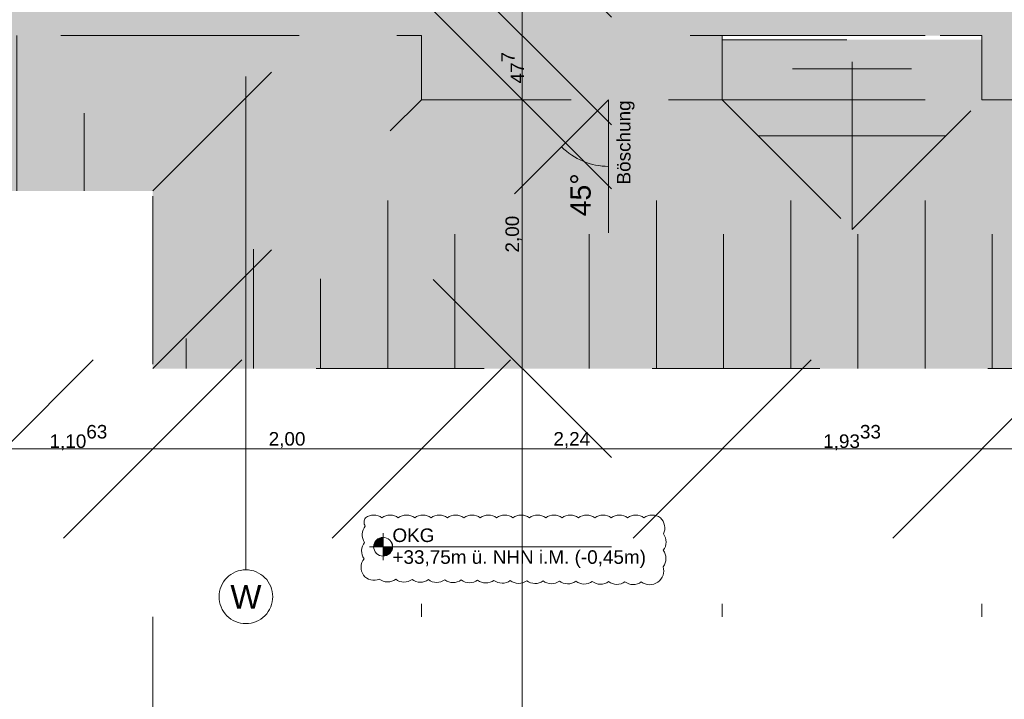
# Model space of a CAD drawing. Header units: metres. Extents: x -3716 to 31, y -1854 to 706.
# Tile 7 of 237: x -2521 to -2430, y -157 to -93. Entities that reach past the tile are written whole.
import ezdxf

# ---------------------------------------------------------------- set-up
doc = ezdxf.new("R2010")
doc.units = ezdxf.units.M
doc.header["$LTSCALE"] = 1.25
doc.header["$PDMODE"] = 1
doc.header["$PDSIZE"] = -2
doc.linetypes.add('Linienart-53', pattern=[5.291531, 3.175, -1.058062, 0.352704, -0.705764])
doc.linetypes.add('VW-01 Strichlinie kurz', pattern=[1.999894, 0.999947, -0.999947])
doc.layers.get('0').update_dxf_attribs({"lineweight": 25})
for name, color, linetype, lineweight in [('30 -32 Gründung-Baugrube', 7, 'VW-01 Strichlinie kurz', 9), ('70 -71 Achsen- 1 Gebäudeachsen', 7, 'Linienart-53', 18), ('70 -72 Beschriftung- 5 Höhenkoten', 7, 'Continuous', 15), ('Keine', 7, 'Continuous', 9)]:
    doc.layers.add(name, color=color, linetype=linetype, lineweight=lineweight)
for name, color, linetype, lineweight, true_color in [('70 -72 Beschriftung- 1 Beschriftung allgemein', 7, 'Continuous', 9, 0xff6633), ('70 -76 Bemaßung- 2 Allgemein', 7, 'Continuous', 5, 0x6666cc), ('70 -77 Revision- 2 Wolken', 7, 'Continuous', 18, 0x944cff)]:
    doc.layers.add(name, color=color, linetype=linetype, lineweight=lineweight, true_color=true_color)
doc.styles.add('Arial', font='arial.ttf')
doc.dimstyles.new('k+k_klein', dxfattribs={"dimtxt": 1.258608, "dimasz": 1.3255, "dimexe": 1.25, "dimexo": 3.75, "dimgap": 0.125, "dimtad": 1, "dimdec": 3, "dimtxsty": 'Arial', "dimblk": 'VW_SLASH', "dimblk1": 'VW_SLASH', "dimblk2": 'VW_SLASH', "dimcen": 0, "dimdle": 0.625, "dimadec": 3, "dimazin": 0, "dimtfac": 0.75, "dimtdec": 3, "dimtix": 1, "dimtmove": 0, "dimatfit": 0, "dimldrblk": 'VW_FILLEDARROW', "dimfxlon": 1, "dimfrac": 2, "dimtolj": 1, "dimarcsym": 0})

# ---------------------------------------------------------------- blocks, each defined once
blk = doc.blocks.new('Gruppe-30')
at = {"layer": '30 -32 Gründung-Baugrube', "color": 7, "transparency": 33554687}
for p, q in [((-177.126, -43.352), (-177.126, -42.197)), ((-178.126, -43.352), (-178.126, -42.53)), ((-177.626, -43.352), (-177.626, -42.7745)), ((-176.626, -43.352), (-176.626, -42.7745)), ((-178.626, -43.352), (-178.626, -43.1465))]:
    blk.add_line(p, q, dxfattribs=at)
blk = doc.blocks.new('Gruppe-96')
at = {"layer": '30 -32 Gründung-Baugrube', "color": 7, "transparency": 33554687}
for p, q in [((-173.3647, -44.674), (-173.3647, -42.674)), ((-172.3647, -44.674), (-172.3647, -42.674)), ((-174.3647, -44.674), (-174.3647, -42.8963)), ((-170.3647, -44.674), (-170.3647, -43.1037)), ((-171.3647, -44.674), (-171.3647, -43.2056)), ((-173.8647, -44.674), (-173.8647, -43.674)), ((-172.8647, -44.674), (-172.8647, -43.674)), ((-171.8647, -44.674), (-171.8647, -43.674)), ((-170.8647, -44.674), (-170.8647, -43.674)), ((-169.8647, -44.674), (-169.8647, -43.674)), ((-175.3647, -44.674), (-175.3647, -43.7852)), ((-174.8647, -44.674), (-174.8647, -44.0074)), ((-175.8647, -44.674), (-175.8647, -44.4518))]:
    blk.add_line(p, q, dxfattribs=at)
blk = doc.blocks.new('Gruppe-97')
at = {"layer": '30 -32 Gründung-Baugrube', "color": 7, "transparency": 33554687}
for p, q in [((-170.908, -42.4434), (-171.3517, -42.4434)), ((-170.908, -42.4434), (-170.4644, -42.4434)), ((-170.908, -42.9434), (-171.6025, -42.9434)), ((-170.908, -42.9434), (-170.2136, -42.9434))]:
    blk.add_line(p, q, dxfattribs=at)
blk = doc.blocks.new('Gruppe-153')
at = {"layer": '30 -32 Gründung-Baugrube', "color": 7, "transparency": 33554687}
for p, q in [((-176.1147, -43.352), (-174.9597, -42.197)), ((-170.908, -43.6407), (-170.908, -42.197)), ((-176.1147, -44.674), (-174.1147, -42.674)), ((-171.8747, -42.674), (-170.908, -43.6407)), ((-170.908, -43.6407), (-169.9414, -42.674))]:
    blk.add_line(p, q, dxfattribs=at)
for name in ['Gruppe-30', 'Gruppe-97', 'Gruppe-96']:
    blk.add_blockref(name, (0, 0), dxfattribs=at)
blk = doc.blocks.new('Gruppe-173')
at = {"layer": '70 -72 Beschriftung- 1 Beschriftung allgemein'}
for q in [(-173.4214, -43.3748), (-172.7207, -43.6651)]:
    blk.add_line((-172.7207, -42.674), q, dxfattribs=at)
blk.add_arc((-172.7207, -42.674), 0.4955, 225, 270, dxfattribs=at)
at = {"layer": '70 -72 Beschriftung- 1 Beschriftung allgemein', "attachment_point": 1, "rotation": 90, "line_spacing_factor": 0.970891, "style": 'Arial'}
for s, insert, char_height in [('Böschung', (-172.6584, -43.3045), 0.10069), ('45°', (-173.0051, -43.541), 0.15103)]:
    blk.add_mtext(s, dxfattribs=dict(at, insert=insert, char_height=char_height))
blk = doc.blocks.new('Änderungswolke-2')
at = {"layer": '70 -77 Revision- 2 Wolken', "transparency": 33554687, "flags": 128}
blk.add_lwpolyline([(-1.1075, 0.2275, -0.162278), (-1.0465, 0.2478, -0.162278), (-0.9856, 0.2275, -0.162278), (-0.9246, 0.2478, -0.162278), (-0.8637, 0.2275, -0.162278), (-0.8027, 0.2478, -0.162278), (-0.7417, 0.2275, -0.162278), (-0.6808, 0.2478, -0.162278), (-0.6198, 0.2275, -0.162278), (-0.5589, 0.2478, -0.162278), (-0.4979, 0.2275, -0.162278), (-0.4369, 0.2478, -0.162278), (-0.376, 0.2275, -0.162278), (-0.315, 0.2478, -0.162278), (-0.2541, 0.2275, -0.162278), (-0.1931, 0.2478, -0.162278), (-0.1321, 0.2275, -0.162278), (-0.0712, 0.2478, -0.162278), (-0.0102, 0.2275, -0.162278), (0.0507, 0.2478, -0.162278), (0.1117, 0.2275, -0.162278), (0.1727, 0.2478, -0.162278), (0.2336, 0.2275, -0.162278), (0.2946, 0.2478, -0.162278), (0.3555, 0.2275, -0.162278), (0.4165, 0.2478, -0.162278), (0.4775, 0.2275, -0.162278), (0.5384, 0.2478, -0.162278), (0.5994, 0.2275, -0.162278), (0.6603, 0.2478, -0.162278), (0.7213, 0.2275, -0.162278), (0.7823, 0.2478, -0.162278), (0.8432, 0.2275, -0.162278), (0.9042, 0.2478, -0.162278), (0.9651, 0.2275, -0.162278), (1.0261, 0.2478, -0.162278), (1.0871, 0.2275, -0.162278), (1.1185, 0.1715, -0.162278), (1.1101, 0.1078, -0.162278), (1.13, 0.0467, -0.162278), (1.1092, -0.0141, -0.162278), (1.129, -0.0753, -0.162278), (1.1082, -0.1361, -0.162278), (1.107, -0.2003, -0.162278), (1.0674, -0.251, -0.162278), (1.0063, -0.2706, -0.162278), (0.9455, -0.2496, -0.162278), (0.8843, -0.2693, -0.162278), (0.8236, -0.2483, -0.162278), (0.7624, -0.268, -0.162278), (0.7017, -0.247, -0.162278), (0.6405, -0.2667, -0.162278), (0.5798, -0.2457, -0.162278), (0.5186, -0.2654, -0.162278), (0.4579, -0.2444, -0.162278), (0.3967, -0.264, -0.162278), (0.336, -0.2431, -0.162278), (0.2748, -0.2627, -0.162278), (0.214, -0.2417, -0.162278), (0.1529, -0.2614, -0.162278), (0.0921, -0.2404, -0.162278), (0.031, -0.2601, -0.162278), (-0.0298, -0.2391, -0.162278), (-0.091, -0.2588, -0.162278), (-0.1517, -0.2378, -0.162278), (-0.2129, -0.2575, -0.162278), (-0.2736, -0.2365, -0.162278), (-0.3348, -0.2562, -0.162278), (-0.3955, -0.2352, -0.162278), (-0.4567, -0.2548, -0.162278), (-0.5174, -0.2339, -0.162278), (-0.5786, -0.2535, -0.162278), (-0.6393, -0.2325, -0.162278), (-0.7005, -0.2522, -0.162278), (-0.7613, -0.2312, -0.162278), (-0.8224, -0.2509, -0.162278), (-0.8832, -0.2299, -0.162278), (-0.9443, -0.2496, -0.162278), (-1.0051, -0.2286, -0.162278), (-1.0691, -0.2336, -0.162278), (-1.1234, -0.1992, -0.162278), (-1.1415, -0.1376, -0.162278), (-1.1189, -0.0774, -0.162278), (-1.1369, -0.0157, -0.162278), (-1.1143, 0.0444, -0.162278), (-1.1324, 0.1061, -0.162278), (-1.1098, 0.1663, -0.162278), (-1.1188, 0.1973, -0.162278), (-1.1075, 0.2275)], format="xyb", close=True, dxfattribs=at)
blk = doc.blocks.new('Gruppe-208')
at = {"layer": '70 -72 Beschriftung- 5 Höhenkoten', "linetype": 'Continuous', "lineweight": 0}
h = blk.add_hatch(color=7, dxfattribs=at)
edge = h.paths.add_edge_path()
edge.add_arc((-174.4, -46), 0.07, 90, 180)
edge.add_line((-174.47, -46), (-174.4, -46))
edge.add_line((-174.4, -46), (-174.4, -45.93))
at = {"layer": '70 -72 Beschriftung- 5 Höhenkoten'}
blk.add_line((-174.4, -46.1), (-174.4, -45.9), dxfattribs=at)
at = {"layer": '70 -72 Beschriftung- 5 Höhenkoten', "flags": 128}
for points in [[(-174.4, -45.93, 0.414214), (-174.47, -46), (-174.4, -46)], [(-174.47, -46, 0.414214), (-174.4, -46.07), (-174.4, -46)]]:
    blk.add_lwpolyline(points, format="xyb", close=True, dxfattribs=at)
at = {"color": 255, "linetype": 'Continuous'}
blk.add_wipeout([(-174.33, -46), (-174.0135, -46), (-174.0135, -45.8377), (-174.33, -45.8377)], dxfattribs=at).dxf.layer = '70 -72 Beschriftung- 5 Höhenkoten'
at = {"layer": '70 -72 Beschriftung- 5 Höhenkoten', "insert": (-174.33, -45.8644), "char_height": 0.10069, "attachment_point": 1, "line_spacing_factor": 0.96878, "style": 'Arial'}
blk.add_mtext('OKG', dxfattribs=at)
at = {"color": 255, "linetype": 'Continuous'}
blk.add_wipeout([(-174.33, -46.1623), (-172.4334, -46.1623), (-172.4334, -46), (-174.33, -46)], dxfattribs=at).dxf.layer = '70 -72 Beschriftung- 5 Höhenkoten'
at = {"layer": '70 -72 Beschriftung- 5 Höhenkoten', "linetype": 'Continuous', "lineweight": 0}
h = blk.add_hatch(color=7, dxfattribs=at)
edge = h.paths.add_edge_path()
edge.add_arc((-174.4, -46), 0.07, 270, 360)
edge.add_line((-174.33, -46), (-174.4, -46))
edge.add_line((-174.4, -46), (-174.4, -46.07))
at = {"layer": '70 -72 Beschriftung- 5 Höhenkoten'}
blk.add_line((-174.5, -46), (-172.6999, -46), dxfattribs=at)
at = {"layer": '70 -72 Beschriftung- 5 Höhenkoten', "flags": 128}
for points in [[(-174.33, -46, 0.414214), (-174.4, -45.93), (-174.4, -46)], [(-174.4, -46.07, 0.414214), (-174.33, -46), (-174.4, -46)]]:
    blk.add_lwpolyline(points, format="xyb", close=True, dxfattribs=at)
at = {"layer": '70 -77 Revision- 2 Wolken'}
blk.add_blockref('Änderungswolke-2', (-173.4225, -46.0125), dxfattribs=at)
at = {"layer": '70 -72 Beschriftung- 5 Höhenkoten', "insert": (-174.33, -46.0267), "char_height": 0.100689, "attachment_point": 1, "line_spacing_factor": 0.96878, "style": 'Arial'}
blk.add_mtext('+33,75m ü. NHN i.M. (-0,45m)', dxfattribs=at)
blk = doc.blocks.new('VW_SLASH')
at = {"color": 0, "linetype": 'ByBlock', "lineweight": -2, "transparency": 16777216}
blk.add_line((0.4715, 0), (-1, 0), dxfattribs=at)
at = {"color": 0, "lineweight": 5, "transparency": 16777216, "flags": 128}
blk.add_lwpolyline([(0.5004, 0.5004), (-0.5004, -0.5004)], dxfattribs=at)
blk = doc.blocks.new('*D530')
at = {"layer": '70 -76 Bemaßung- 2 Allgemein', "color": 0, "lineweight": -2}
for p, q in [((-180.5015, -45.272), (-181.827, -45.272)), ((-178.021, -45.272), (-179.176, -45.272)), ((-176.6955, -45.272), (-175.37, -45.272)), ((-178.021, -45.947), (-178.021, -46.522)), ((-179.176, -47.102), (-179.176, -46.522))]:
    blk.add_line(p, q, dxfattribs=at)
at = {"layer": 'Defpoints', "color": 0}
for p in [(-178.021, -42.197), (-179.176, -43.352), (-179.176, -45.272)]:
    blk.add_point(p, dxfattribs=at)
at = {"layer": '70 -76 Bemaßung- 2 Allgemein', "color": 0, "lineweight": -2, "xscale": 1.32550048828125, "yscale": 1.32550048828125, "zscale": 1.32550048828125}
blk.add_blockref('VW_SLASH', (-179.176, -45.272), dxfattribs=at)
at = {"layer": '70 -76 Bemaßung- 2 Allgemein', "color": 0, "lineweight": -2, "xscale": 1.32550048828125, "yscale": 1.32550048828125, "zscale": 1.32550048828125, "rotation": 180}
blk.add_blockref('VW_SLASH', (-178.021, -45.272), dxfattribs=at)
at = {"layer": '70 -76 Bemaßung- 2 Allgemein', "color": 0, "insert": (-178.5985, -45.1898), "char_height": 0.100689, "attachment_point": 5, "style": 'Arial'}
blk.add_mtext('\\A1;1,15\\S5^ ;', dxfattribs=at)
blk = doc.blocks.new('VW_FILLEDARROW')
at = {"linetype": 'Continuous', "lineweight": 0, "transparency": 16777216}
blk.add_hatch(color=0, dxfattribs=at).paths.add_polyline_path([(-2.8289, 0.758), (0, 0), (-2.8289, -0.758)])
at = {"color": 0, "lineweight": 5, "transparency": 16777216, "flags": 128}
blk.add_lwpolyline([(-2.8289, 0.758), (0, 0), (-2.8289, -0.758)], close=True, dxfattribs=at)
blk = doc.blocks.new('*D531')
at = {"layer": '70 -76 Bemaßung- 2 Allgemein', "color": 0, "lineweight": -2}
for p, q in [((-177.221, -45.147), (-177.221, -46.522)), ((-179.3465, -45.272), (-180.672, -45.272)), ((-177.221, -45.272), (-178.021, -45.272)), ((-175.8955, -45.272), (-174.57, -45.272)), ((-178.021, -45.947), (-178.021, -46.522))]:
    blk.add_line(p, q, dxfattribs=at)
at = {"layer": 'Defpoints', "color": 0}
for p in [(-177.221, -41.397), (-178.021, -42.197), (-178.021, -45.272)]:
    blk.add_point(p, dxfattribs=at)
at = {"layer": '70 -76 Bemaßung- 2 Allgemein', "color": 0, "lineweight": -2, "xscale": 1.32550048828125, "yscale": 1.32550048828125, "zscale": 1.32550048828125}
blk.add_blockref('VW_SLASH', (-178.021, -45.272), dxfattribs=at)
at = {"layer": '70 -76 Bemaßung- 2 Allgemein', "color": 0, "lineweight": -2, "xscale": 1.32550048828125, "yscale": 1.32550048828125, "zscale": 1.32550048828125, "rotation": 180}
blk.add_blockref('VW_SLASH', (-177.221, -45.272), dxfattribs=at)
at = {"layer": '70 -76 Bemaßung- 2 Allgemein', "color": 0, "insert": (-177.621, -45.2156), "char_height": 0.10069, "attachment_point": 5, "style": 'Arial'}
blk.add_mtext('\\A1;80', dxfattribs=at)
blk = doc.blocks.new('*D532')
at = {"layer": '70 -76 Bemaßung- 2 Allgemein', "color": 0, "lineweight": -2}
for p, q in [((-177.221, -45.147), (-177.221, -46.522)), ((-178.5465, -45.272), (-179.872, -45.272)), ((-176.1147, -45.272), (-177.221, -45.272)), ((-174.7892, -45.272), (-173.4637, -45.272)), ((-176.1147, -48.424), (-176.1147, -46.522))]:
    blk.add_line(p, q, dxfattribs=at)
at = {"layer": 'Defpoints', "color": 0}
for p in [(-177.221, -41.397), (-176.1147, -44.674), (-177.221, -45.272)]:
    blk.add_point(p, dxfattribs=at)
at = {"layer": '70 -76 Bemaßung- 2 Allgemein', "color": 0, "lineweight": -2, "xscale": 1.32550048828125, "yscale": 1.32550048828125, "zscale": 1.32550048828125}
blk.add_blockref('VW_SLASH', (-177.221, -45.272), dxfattribs=at)
at = {"layer": '70 -76 Bemaßung- 2 Allgemein', "color": 0, "lineweight": -2, "xscale": 1.32550048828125, "yscale": 1.32550048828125, "zscale": 1.32550048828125, "rotation": 180}
blk.add_blockref('VW_SLASH', (-176.1147, -45.272), dxfattribs=at)
at = {"layer": '70 -76 Bemaßung- 2 Allgemein', "color": 0, "insert": (-176.6678, -45.1889), "char_height": 0.100689, "attachment_point": 5, "style": 'Arial'}
blk.add_mtext('\\A1;1,10\\S63^ ;', dxfattribs=at)
blk = doc.blocks.new('*D533')
at = {"layer": '70 -76 Bemaßung- 2 Allgemein', "color": 0, "lineweight": -2}
for p, q in [((-177.4402, -45.272), (-178.7657, -45.272)), ((-174.1147, -45.272), (-176.1147, -45.272)), ((-172.7892, -45.272), (-171.4637, -45.272)), ((-174.1147, -46.424), (-174.1147, -46.522)), ((-176.1147, -48.424), (-176.1147, -46.522))]:
    blk.add_line(p, q, dxfattribs=at)
at = {"layer": 'Defpoints', "color": 0}
for p in [(-174.1147, -42.674), (-176.1147, -44.674), (-176.1147, -45.272)]:
    blk.add_point(p, dxfattribs=at)
at = {"layer": '70 -76 Bemaßung- 2 Allgemein', "color": 0, "lineweight": -2, "xscale": 1.32550048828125, "yscale": 1.32550048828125, "zscale": 1.32550048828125}
blk.add_blockref('VW_SLASH', (-176.1147, -45.272), dxfattribs=at)
at = {"layer": '70 -76 Bemaßung- 2 Allgemein', "color": 0, "lineweight": -2, "xscale": 1.32550048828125, "yscale": 1.32550048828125, "zscale": 1.32550048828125, "rotation": 180}
blk.add_blockref('VW_SLASH', (-174.1147, -45.272), dxfattribs=at)
at = {"layer": '70 -76 Bemaßung- 2 Allgemein', "color": 0, "insert": (-175.1147, -45.2066), "char_height": 0.10069, "attachment_point": 5, "style": 'Arial'}
blk.add_mtext('\\A1;2,00', dxfattribs=at)
blk = doc.blocks.new('*D534')
at = {"layer": '70 -76 Bemaßung- 2 Allgemein', "color": 0, "lineweight": -2}
for p, q in [((-175.4402, -45.272), (-176.7657, -45.272)), ((-171.8747, -45.272), (-174.1147, -45.272)), ((-170.5492, -45.272), (-169.2237, -45.272)), ((-174.1147, -46.424), (-174.1147, -46.522)), ((-171.8747, -46.424), (-171.8747, -46.522))]:
    blk.add_line(p, q, dxfattribs=at)
at = {"layer": 'Defpoints', "color": 0}
for p in [(-174.1147, -42.674), (-171.8747, -42.674), (-174.1147, -45.272)]:
    blk.add_point(p, dxfattribs=at)
at = {"layer": '70 -76 Bemaßung- 2 Allgemein', "color": 0, "lineweight": -2, "xscale": 1.32550048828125, "yscale": 1.32550048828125, "zscale": 1.32550048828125}
blk.add_blockref('VW_SLASH', (-174.1147, -45.272), dxfattribs=at)
at = {"layer": '70 -76 Bemaßung- 2 Allgemein', "color": 0, "lineweight": -2, "xscale": 1.32550048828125, "yscale": 1.32550048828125, "zscale": 1.32550048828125, "rotation": 180}
blk.add_blockref('VW_SLASH', (-171.8747, -45.272), dxfattribs=at)
at = {"layer": '70 -76 Bemaßung- 2 Allgemein', "color": 0, "insert": (-172.9947, -45.2066), "char_height": 0.10069, "attachment_point": 5, "style": 'Arial'}
blk.add_mtext('\\A1;2,24', dxfattribs=at)
blk = doc.blocks.new('*D535')
at = {"layer": '70 -76 Bemaßung- 2 Allgemein', "color": 0, "lineweight": -2}
for p, q in [((-173.2002, -45.272), (-174.5257, -45.272)), ((-169.9414, -45.272), (-171.8747, -45.272)), ((-168.6159, -45.272), (-167.2904, -45.272)), ((-171.8747, -46.424), (-171.8747, -46.522)), ((-169.9414, -46.424), (-169.9414, -46.522))]:
    blk.add_line(p, q, dxfattribs=at)
at = {"layer": 'Defpoints', "color": 0}
for p in [(-171.8747, -42.674), (-169.9414, -42.674), (-171.8747, -45.272)]:
    blk.add_point(p, dxfattribs=at)
at = {"layer": '70 -76 Bemaßung- 2 Allgemein', "color": 0, "lineweight": -2, "xscale": 1.32550048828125, "yscale": 1.32550048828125, "zscale": 1.32550048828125}
blk.add_blockref('VW_SLASH', (-171.8747, -45.272), dxfattribs=at)
at = {"layer": '70 -76 Bemaßung- 2 Allgemein', "color": 0, "lineweight": -2, "xscale": 1.32550048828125, "yscale": 1.32550048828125, "zscale": 1.32550048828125, "rotation": 180}
blk.add_blockref('VW_SLASH', (-169.9414, -45.272), dxfattribs=at)
at = {"layer": '70 -76 Bemaßung- 2 Allgemein', "color": 0, "insert": (-170.908, -45.1889), "char_height": 0.100689, "attachment_point": 5, "style": 'Arial'}
blk.add_mtext('\\A1;1,93\\S33^ ;', dxfattribs=at)
blk = doc.blocks.new('*D536')
at = {"layer": '70 -76 Bemaßung- 2 Allgemein', "color": 0, "lineweight": -2}
for p, q in [((-171.2669, -45.272), (-172.5924, -45.272)), ((-167.7014, -45.272), (-169.9414, -45.272)), ((-166.3759, -45.272), (-165.0504, -45.272)), ((-169.9414, -46.424), (-169.9414, -46.522)), ((-167.7014, -46.424), (-167.7014, -46.522))]:
    blk.add_line(p, q, dxfattribs=at)
at = {"layer": 'Defpoints', "color": 0}
for p in [(-169.9414, -42.674), (-167.7014, -42.674), (-169.9414, -45.272)]:
    blk.add_point(p, dxfattribs=at)
at = {"layer": '70 -76 Bemaßung- 2 Allgemein', "color": 0, "lineweight": -2, "xscale": 1.32550048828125, "yscale": 1.32550048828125, "zscale": 1.32550048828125}
blk.add_blockref('VW_SLASH', (-169.9414, -45.272), dxfattribs=at)
at = {"layer": '70 -76 Bemaßung- 2 Allgemein', "color": 0, "lineweight": -2, "xscale": 1.32550048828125, "yscale": 1.32550048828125, "zscale": 1.32550048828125, "rotation": 180}
blk.add_blockref('VW_SLASH', (-167.7014, -45.272), dxfattribs=at)
at = {"layer": '70 -76 Bemaßung- 2 Allgemein', "color": 0, "insert": (-168.8214, -45.2066), "char_height": 0.10069, "attachment_point": 5, "style": 'Arial'}
blk.add_mtext('\\A1;2,24', dxfattribs=at)
blk = doc.blocks.new('*D537')
at = {"layer": '70 -76 Bemaßung- 2 Allgemein', "color": 0, "lineweight": -2}
for p, q in [((-169.0269, -45.272), (-170.3524, -45.272)), ((-167.3323, -45.272), (-167.7014, -45.272)), ((-166.0068, -45.272), (-164.6813, -45.272)), ((-167.7014, -46.424), (-167.7014, -46.522)), ((-167.3323, -48.854), (-167.3323, -46.522))]:
    blk.add_line(p, q, dxfattribs=at)
at = {"layer": 'Defpoints', "color": 0}
for p in [(-167.7014, -42.674), (-167.3323, -45.104), (-167.7014, -45.272)]:
    blk.add_point(p, dxfattribs=at)
at = {"layer": '70 -76 Bemaßung- 2 Allgemein', "color": 0, "lineweight": -2, "xscale": 1.32550048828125, "yscale": 1.32550048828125, "zscale": 1.32550048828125}
blk.add_blockref('VW_SLASH', (-167.7014, -45.272), dxfattribs=at)
at = {"layer": '70 -76 Bemaßung- 2 Allgemein', "color": 0, "lineweight": -2, "xscale": 1.32550048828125, "yscale": 1.32550048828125, "zscale": 1.32550048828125, "rotation": 180}
blk.add_blockref('VW_SLASH', (-167.3323, -45.272), dxfattribs=at)
at = {"layer": '70 -76 Bemaßung- 2 Allgemein', "color": 0, "insert": (-167.5169, -45.198), "char_height": 0.100689, "attachment_point": 5, "style": 'Arial'}
blk.add_mtext('\\A1;36\\S91^ ;', dxfattribs=at)
blk = doc.blocks.new('*D538')
at = {"layer": '70 -76 Bemaßung- 2 Allgemein', "color": 0, "lineweight": -2}
for p, q in [((-168.6578, -45.272), (-169.9833, -45.272)), ((-165.3323, -45.272), (-167.3323, -45.272)), ((-164.0068, -45.272), (-162.6813, -45.272)), ((-167.3323, -48.854), (-167.3323, -46.522)), ((-165.3323, -46.854), (-165.3323, -46.522))]:
    blk.add_line(p, q, dxfattribs=at)
at = {"layer": 'Defpoints', "color": 0}
for p in [(-165.3323, -43.104), (-167.3323, -45.104), (-167.3323, -45.272)]:
    blk.add_point(p, dxfattribs=at)
at = {"layer": '70 -76 Bemaßung- 2 Allgemein', "color": 0, "lineweight": -2, "xscale": 1.32550048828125, "yscale": 1.32550048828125, "zscale": 1.32550048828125}
blk.add_blockref('VW_SLASH', (-167.3323, -45.272), dxfattribs=at)
at = {"layer": '70 -76 Bemaßung- 2 Allgemein', "color": 0, "lineweight": -2, "xscale": 1.32550048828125, "yscale": 1.32550048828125, "zscale": 1.32550048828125, "rotation": 180}
blk.add_blockref('VW_SLASH', (-165.3323, -45.272), dxfattribs=at)
at = {"layer": '70 -76 Bemaßung- 2 Allgemein', "color": 0, "insert": (-166.3323, -45.2066), "char_height": 0.10069, "attachment_point": 5, "style": 'Arial'}
blk.add_mtext('\\A1;2,00', dxfattribs=at)
blk = doc.blocks.new('*D778')
at = {"layer": '70 -76 Bemaßung- 2 Allgemein', "color": 0, "lineweight": -2}
for p, q in [((-173.3634, -38.1215), (-173.3634, -36.796)), ((-177.1041, -39.447), (-174.6134, -39.447)), ((-173.3634, -39.832), (-173.3634, -39.447)), ((-170.2797, -39.832), (-172.1134, -39.832)), ((-173.3634, -41.1575), (-173.3634, -42.483))]:
    blk.add_line(p, q, dxfattribs=at)
at = {"layer": 'Defpoints', "color": 0}
for p in [(-173.3634, -39.447), (-173.3541, -39.447), (-174.0297, -39.832)]:
    blk.add_point(p, dxfattribs=at)
at = {"layer": '70 -76 Bemaßung- 2 Allgemein', "color": 0, "lineweight": -2, "xscale": 1.32550048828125, "yscale": 1.32550048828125, "zscale": 1.32550048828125}
for p, rotation in [((-173.3634, -39.447), 270), ((-173.3634, -39.832), 90)]:
    blk.add_blockref('VW_SLASH', p, dxfattribs=dict(at, rotation=rotation))
at = {"layer": '70 -76 Bemaßung- 2 Allgemein', "color": 0, "insert": (-173.4365, -39.6395), "char_height": 0.100689, "attachment_point": 5, "rotation": 90, "style": 'Arial'}
blk.add_mtext('\\A1;38\\S5^ ;', dxfattribs=at)
blk = doc.blocks.new('*D779')
at = {"layer": '70 -76 Bemaßung- 2 Allgemein', "color": 0, "lineweight": -2}
for p, q in [((-173.3634, -38.5065), (-173.3634, -37.181)), ((-173.3634, -40.677), (-173.3634, -39.832)), ((-170.2797, -39.832), (-172.1134, -39.832)), ((-170.3647, -40.677), (-172.1134, -40.677)), ((-173.3634, -42.0025), (-173.3634, -43.328))]:
    blk.add_line(p, q, dxfattribs=at)
at = {"layer": 'Defpoints', "color": 0}
for p in [(-174.0297, -39.832), (-173.3634, -39.832), (-174.1147, -40.677)]:
    blk.add_point(p, dxfattribs=at)
at = {"layer": '70 -76 Bemaßung- 2 Allgemein', "color": 0, "lineweight": -2, "xscale": 1.32550048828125, "yscale": 1.32550048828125, "zscale": 1.32550048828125}
for p, rotation in [((-173.3634, -39.832), 270), ((-173.3634, -40.677), 90)]:
    blk.add_blockref('VW_SLASH', p, dxfattribs=dict(at, rotation=rotation))
at = {"layer": '70 -76 Bemaßung- 2 Allgemein', "color": 0, "insert": (-173.4365, -40.2545), "char_height": 0.100689, "attachment_point": 5, "rotation": 90, "style": 'Arial'}
blk.add_mtext('\\A1;84\\S5^ ;', dxfattribs=at)
blk = doc.blocks.new('*D780')
at = {"layer": '70 -76 Bemaßung- 2 Allgemein', "color": 0, "lineweight": -2}
for p, q in [((-173.3634, -39.3515), (-173.3634, -38.026)), ((-173.3634, -41.397), (-173.3634, -40.677)), ((-170.3647, -40.677), (-172.1134, -40.677)), ((-170.3647, -41.397), (-172.1134, -41.397)), ((-173.3634, -42.7225), (-173.3634, -44.048))]:
    blk.add_line(p, q, dxfattribs=at)
at = {"layer": 'Defpoints', "color": 0}
for p in [(-174.1147, -40.677), (-173.3634, -40.677), (-174.1147, -41.397)]:
    blk.add_point(p, dxfattribs=at)
at = {"layer": '70 -76 Bemaßung- 2 Allgemein', "color": 0, "lineweight": -2, "xscale": 1.32550048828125, "yscale": 1.32550048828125, "zscale": 1.32550048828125}
for p, rotation in [((-173.3634, -40.677), 270), ((-173.3634, -41.397), 90)]:
    blk.add_blockref('VW_SLASH', p, dxfattribs=dict(at, rotation=rotation))
at = {"layer": '70 -76 Bemaßung- 2 Allgemein', "color": 0, "insert": (-173.4189, -41.037), "char_height": 0.10069, "attachment_point": 5, "rotation": 90, "style": 'Arial'}
blk.add_mtext('\\A1;72', dxfattribs=at)
blk = doc.blocks.new('*D781')
at = {"layer": '70 -76 Bemaßung- 2 Allgemein', "color": 0, "lineweight": -2}
for p, q in [((-173.3634, -40.0715), (-173.3634, -38.746)), ((-173.3634, -42.197), (-173.3634, -41.397)), ((-170.3647, -41.397), (-172.1134, -41.397)), ((-170.3647, -42.197), (-172.1134, -42.197)), ((-173.3634, -43.5225), (-173.3634, -44.848))]:
    blk.add_line(p, q, dxfattribs=at)
at = {"layer": 'Defpoints', "color": 0}
for p in [(-174.1147, -41.397), (-173.3634, -41.397), (-174.1147, -42.197)]:
    blk.add_point(p, dxfattribs=at)
at = {"layer": '70 -76 Bemaßung- 2 Allgemein', "color": 0, "lineweight": -2, "xscale": 1.32550048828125, "yscale": 1.32550048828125, "zscale": 1.32550048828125}
for p, rotation in [((-173.3634, -41.397), 270), ((-173.3634, -42.197), 90)]:
    blk.add_blockref('VW_SLASH', p, dxfattribs=dict(at, rotation=rotation))
at = {"layer": '70 -76 Bemaßung- 2 Allgemein', "color": 0, "insert": (-173.4198, -41.797), "char_height": 0.10069, "attachment_point": 5, "rotation": 90, "style": 'Arial'}
blk.add_mtext('\\A1;80', dxfattribs=at)
blk = doc.blocks.new('*D782')
at = {"layer": '70 -76 Bemaßung- 2 Allgemein', "color": 0, "lineweight": -2}
for p, q in [((-173.3634, -40.8715), (-173.3634, -39.546)), ((-173.3634, -42.674), (-173.3634, -42.197)), ((-170.3647, -42.197), (-172.1134, -42.197)), ((-170.3647, -42.674), (-172.1134, -42.674)), ((-173.3634, -43.9995), (-173.3634, -45.325))]:
    blk.add_line(p, q, dxfattribs=at)
at = {"layer": 'Defpoints', "color": 0}
for p in [(-174.1147, -42.197), (-173.3634, -42.197), (-174.1147, -42.674)]:
    blk.add_point(p, dxfattribs=at)
at = {"layer": '70 -76 Bemaßung- 2 Allgemein', "color": 0, "lineweight": -2, "xscale": 1.32550048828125, "yscale": 1.32550048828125, "zscale": 1.32550048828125}
for p, rotation in [((-173.3634, -42.197), 270), ((-173.3634, -42.674), 90)]:
    blk.add_blockref('VW_SLASH', p, dxfattribs=dict(at, rotation=rotation))
at = {"layer": '70 -76 Bemaßung- 2 Allgemein', "color": 0, "insert": (-173.4349, -42.4355), "char_height": 0.100689, "attachment_point": 5, "rotation": 90, "style": 'Arial'}
blk.add_mtext('\\A1;47\\S7^ ;', dxfattribs=at)
blk = doc.blocks.new('*D783')
at = {"layer": '70 -76 Bemaßung- 2 Allgemein', "color": 0, "lineweight": -2}
for p, q in [((-173.3634, -41.3485), (-173.3634, -40.023)), ((-173.3634, -44.674), (-173.3634, -42.674)), ((-170.3647, -42.674), (-172.1134, -42.674)), ((-172.3647, -44.674), (-172.1134, -44.674)), ((-173.3634, -45.9995), (-173.3634, -47.325))]:
    blk.add_line(p, q, dxfattribs=at)
at = {"layer": 'Defpoints', "color": 0}
for p in [(-174.1147, -42.674), (-173.3634, -42.674), (-176.1147, -44.674)]:
    blk.add_point(p, dxfattribs=at)
at = {"layer": '70 -76 Bemaßung- 2 Allgemein', "color": 0, "lineweight": -2, "xscale": 1.32550048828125, "yscale": 1.32550048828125, "zscale": 1.32550048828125}
for p, rotation in [((-173.3634, -42.674), 270), ((-173.3634, -44.674), 90)]:
    blk.add_blockref('VW_SLASH', p, dxfattribs=dict(at, rotation=rotation))
at = {"layer": '70 -76 Bemaßung- 2 Allgemein', "color": 0, "insert": (-173.4288, -43.674), "char_height": 0.10069, "attachment_point": 5, "rotation": 90, "style": 'Arial'}
blk.add_mtext('\\A1;2,00', dxfattribs=at)
blk = doc.blocks.new('_Achsen (3D)')
at = {"layer": '70 -71 Achsen- 1 Gebäudeachsen', "transparency": 33554687}
blk.add_line((-175.421, 3.8), (-175.421, -46.172), dxfattribs=at)
at = {"color": 255, "transparency": 33554687}
blk.add_wipeout([(-175.421, -46.172), (-175.4014, -46.173), (-175.382, -46.1759), (-175.3629, -46.1807), (-175.3445, -46.1873), (-175.3267, -46.1957), (-175.3099, -46.2057), (-175.2941, -46.2174), (-175.2796, -46.2306), (-175.2664, -46.2452), (-175.2547, -46.2609), (-175.2446, -46.2778), (-175.2362, -46.2955), (-175.2296, -46.314), (-175.2248, -46.333), (-175.222, -46.3524), (-175.221, -46.372), (-175.222, -46.3916), (-175.2248, -46.4111), (-175.2296, -46.4301), (-175.2362, -46.4486), (-175.2446, -46.4663), (-175.2547, -46.4832), (-175.2664, -46.4989), (-175.2796, -46.5135), (-175.2941, -46.5266), (-175.3099, -46.5383), (-175.3267, -46.5484), (-175.3445, -46.5568), (-175.3629, -46.5634), (-175.382, -46.5682), (-175.4014, -46.5711), (-175.421, -46.572), (-175.4406, -46.5711), (-175.46, -46.5682), (-175.4791, -46.5634), (-175.4975, -46.5568), (-175.5153, -46.5484), (-175.5321, -46.5383), (-175.5479, -46.5266), (-175.5624, -46.5135), (-175.5756, -46.4989), (-175.5873, -46.4832), (-175.5974, -46.4663), (-175.6058, -46.4486), (-175.6124, -46.4301), (-175.6172, -46.4111), (-175.62, -46.3916), (-175.621, -46.372), (-175.62, -46.3524), (-175.6172, -46.333), (-175.6124, -46.314), (-175.6058, -46.2955), (-175.5974, -46.2778), (-175.5873, -46.2609), (-175.5756, -46.2452), (-175.5624, -46.2306), (-175.5479, -46.2174), (-175.5321, -46.2057), (-175.5153, -46.1957), (-175.4975, -46.1873), (-175.4791, -46.1807), (-175.46, -46.1759), (-175.4406, -46.173)], dxfattribs=at).dxf.layer = 'Keine'
at = {"layer": 'Keine', "transparency": 33554687, "flags": 128}
blk.add_lwpolyline([(-175.421, -46.172), (-175.4014, -46.173), (-175.382, -46.1759), (-175.3629, -46.1807), (-175.3445, -46.1873), (-175.3267, -46.1957), (-175.3099, -46.2057), (-175.2941, -46.2174), (-175.2796, -46.2306), (-175.2664, -46.2452), (-175.2547, -46.2609), (-175.2446, -46.2778), (-175.2362, -46.2955), (-175.2296, -46.314), (-175.2248, -46.333), (-175.222, -46.3524), (-175.221, -46.372), (-175.222, -46.3916), (-175.2248, -46.4111), (-175.2296, -46.4301), (-175.2362, -46.4486), (-175.2446, -46.4663), (-175.2547, -46.4832), (-175.2664, -46.4989), (-175.2796, -46.5135), (-175.2941, -46.5266), (-175.3099, -46.5383), (-175.3267, -46.5484), (-175.3445, -46.5568), (-175.3629, -46.5634), (-175.382, -46.5682), (-175.4014, -46.5711), (-175.421, -46.572), (-175.4406, -46.5711), (-175.46, -46.5682), (-175.4791, -46.5634), (-175.4975, -46.5568), (-175.5153, -46.5484), (-175.5321, -46.5383), (-175.5479, -46.5266), (-175.5624, -46.5135), (-175.5756, -46.4989), (-175.5873, -46.4832), (-175.5974, -46.4663), (-175.6058, -46.4486), (-175.6124, -46.4301), (-175.6172, -46.4111), (-175.62, -46.3916), (-175.621, -46.372), (-175.62, -46.3524), (-175.6172, -46.333), (-175.6124, -46.314), (-175.6058, -46.2955), (-175.5974, -46.2778), (-175.5873, -46.2609), (-175.5756, -46.2452), (-175.5624, -46.2306), (-175.5479, -46.2174), (-175.5321, -46.2057), (-175.5153, -46.1957), (-175.4975, -46.1873), (-175.4791, -46.1807), (-175.46, -46.1759), (-175.4406, -46.173)], close=True, dxfattribs=at)
at = {"layer": 'Keine', "transparency": 33554687, "insert": (-175.421, -46.372), "char_height": 0.1762, "attachment_point": 5, "line_spacing_factor": 0.970891, "style": 'Arial'}
blk.add_mtext('W', dxfattribs=at)
blk = doc.blocks.new('Gruppe-494')
at = {"layer": '70 -76 Bemaßung- 2 Allgemein'}
for base, p1, p2, text, picture, middle in [((-178.021, -45.27204), (-177.221, -41.39704), (-178.021, -42.19704), '80', '*D531', (-177.621, -45.21564)), ((-177.221, -45.27204), (-176.1147, -44.67404), (-177.221, -41.39704), '1,10\\S63^ ;', '*D532', (-176.66785, -45.18894)), ((-179.176, -45.27204), (-178.021, -42.19704), (-179.176, -43.35204), '1,15\\S5^ ;', '*D530', (-178.5985, -45.18985)), ((-176.1147, -45.27204), (-174.1147, -42.67404), (-176.1147, -44.67404), '2,00', '*D533', (-175.1147, -45.20658)), ((-174.1147, -45.27204), (-171.8747, -42.67404), (-174.1147, -42.67404), '2,24', '*D534', (-172.9947, -45.20658)), ((-171.8747, -45.27204), (-169.94139, -42.67404), (-171.8747, -42.67404), '1,93\\S33^ ;', '*D535', (-170.90804, -45.18894)), ((-169.94139, -45.27204), (-167.70139, -42.67404), (-169.94139, -42.67404), '2,24', '*D536', (-168.82139, -45.20658)), ((-167.70139, -45.27204), (-167.33232, -45.10404), (-167.70139, -42.67404), '36\\S91^ ;', '*D537', (-167.51685, -45.198)), ((-167.33232, -45.27204), (-165.33232, -43.10404), (-167.33232, -45.10404), '2,00', '*D538', (-166.33232, -45.20658))]:
    dim = blk.add_linear_dim(base=base, p1=p1, p2=p2, text=text, dimstyle='k+k_klein', override={"dimtxt": 0.100689, "dimgap": 0.005, "dimdec": 4, "dimpost": '<>', "dimtxsty": 'Arial', "dimtmove": 2}, dxfattribs=at)
    dim.commit()
    dim.dimension.update_dxf_attribs({"geometry": picture, "text_midpoint": middle})
blk = doc.blocks.new('Gruppe-511')
at = {"layer": '70 -76 Bemaßung- 2 Allgemein'}
for base, p1, p2, text, picture, middle in [((-173.3634, -39.447), (-174.0297, -39.832), (-173.3541, -39.447), '38\\S5^ ;', '*D778', (-173.4365, -39.6395)), ((-173.3634, -39.832), (-174.1147, -40.677), (-174.0297, -39.832), '84\\S5^ ;', '*D779', (-173.4365, -40.2545)), ((-173.3634, -40.677), (-174.1147, -41.397), (-174.1147, -40.677), '72', '*D780', (-173.4189, -41.037)), ((-173.3634, -41.397), (-174.1147, -42.197), (-174.1147, -41.397), '80', '*D781', (-173.4198, -41.797)), ((-173.3634, -42.197), (-174.1147, -42.674), (-174.1147, -42.197), '47\\S7^ ;', '*D782', (-173.4349, -42.4355)), ((-173.3634, -42.674), (-176.1147, -44.674), (-174.1147, -42.674), '2,00', '*D783', (-173.4288, -43.674))]:
    dim = blk.add_linear_dim(base=base, p1=p1, p2=p2, angle=270, text=text, dimstyle='k+k_klein', override={"dimtxt": 0.100689, "dimgap": 0.005, "dimpost": '<>', "dimtxsty": 'Arial', "dimtmove": 2}, dxfattribs=at)
    dim.commit()
    dim.dimension.update_dxf_attribs({"geometry": picture, "text_midpoint": middle})
blk = doc.blocks.new('_Feinplanum 2D (2D)')
at = {"layer": '30 -32 Gründung-Baugrube', "linetype": 'Continuous', "lineweight": 0, "true_color": 0xfffdee}
h = blk.add_hatch(color=7, dxfattribs=at)
h.paths.add_polyline_path([(3.234, 2.208), (3.234, -3.2548), (2.984, -4.1878), (2.984, -7.2829), (4.962, -7.2829), (4.962, -10.1329), (2.654, -10.1329), (2.654, -15.1811), (4.962, -15.1811), (4.962, -18.0311), (2.984, -18.0311), (2.984, -43.352), (-34.7423, -43.352), (-34.7423, -45.1048), (-41.1823, -45.1048), (-41.1823, -44.674), (-49.9647, -44.674), (-49.9647, -43.352), (-84.2423, -43.352), (-84.2423, -45.104), (-90.6823, -45.104), (-90.6823, -44.674), (-99.4647, -44.674), (-99.4647, -43.352), (-160.8923, -43.352), (-160.8923, -45.104), (-167.3323, -45.104), (-167.3323, -44.674), (-176.1147, -44.674), (-176.1147, -43.352), (-179.176, -43.352), (-179.176, 2.208), (-156.666, 2.208), (-156.666, 2.5549), (-146.5259, 2.5549), (-146.5259, 2.208), (-52.841, 2.208), (-52.841, 2.398), (-26.376, 2.398), (-26.376, 2.208)])
h.paths.add_polyline_path([(-178.021, 1.053), (-178.021, -42.197), (-174.1147, -42.197), (-174.1147, -42.674), (-171.8747, -42.674), (-171.8747, -42.2278), (-169.9414, -42.2278), (-169.9414, -42.674), (-167.7014, -42.674), (-167.7014, -42.197), (-165.3323, -42.197), (-165.3323, -43.104), (-162.8923, -43.104), (-162.8923, -42.197), (-97.4647, -42.197), (-97.4647, -42.674), (-95.2247, -42.674), (-95.2247, -42.197), (-93.2914, -42.197), (-93.2914, -42.674), (-91.0514, -42.674), (-91.0514, -42.197), (-88.6823, -42.197), (-88.6823, -43.104), (-86.2423, -43.104), (-86.2423, -42.1969), (-53.0011, -42.1969), (-53.0011, -41.897), (-52.9989, -41.897), (-52.9989, -42.1969), (-47.9647, -42.197), (-47.9647, -42.674), (-45.7247, -42.674), (-45.7247, -42.197), (-43.7914, -42.197), (-43.7914, -42.674), (-41.5514, -42.674), (-41.5514, -42.197), (-39.1823, -42.197), (-39.1823, -43.104), (-36.7423, -43.104), (-36.7423, -42.197), (-16.7111, -42.197), (-16.7111, -42.1962), (-13.6303, -42.197), (1.829, -42.197), (1.829, -4.0357), (2.079, -3.1027), (2.079, 1.053), (-16.7111, 1.053), (-27.531, 1.053), (-27.531, 1.243), (-51.686, 1.243), (-51.686, 1.053), (-53.0011, 1.053), (-88.896, 1.053), (-106.641, 1.053), (-147.6809, 1.053), (-147.6809, 1.3999), (-155.511, 1.3999), (-155.511, 1.053)])
at = {"layer": '30 -32 Gründung-Baugrube', "linetype": 'Continuous', "lineweight": 0}
h = blk.add_hatch(color=254, dxfattribs=at)
h.paths.add_polyline_path([(-52.9989, -42.1969), (-53.0011, -42.1969), (-86.2423, -42.1969), (-86.2423, -43.104), (-88.6823, -43.104), (-88.6823, -42.1969), (-88.896, -42.1969), (-88.896, -42.197), (-91.0514, -42.197), (-91.0514, -42.674), (-93.2914, -42.674), (-93.2914, -42.197), (-95.2247, -42.197), (-95.2247, -42.674), (-97.4647, -42.674), (-97.4647, -42.197), (-162.8923, -42.197), (-162.8923, -43.104), (-165.3323, -43.104), (-165.3323, -42.197), (-167.7014, -42.197), (-167.7014, -42.674), (-169.9414, -42.674), (-169.9414, -42.197), (-171.8747, -42.197), (-171.8747, -42.674), (-174.1147, -42.674), (-174.1147, -42.197), (-178.021, -42.197), (-178.021, 1.053), (-106.641, 1.053), (-88.896, 1.053), (-53.0011, 1.053), (-16.7111, 1.053), (2.079, 1.053), (2.079, -3.1027), (1.829, -4.0357), (1.829, -42.197), (-13.6303, -42.197), (-16.7111, -42.1962), (-16.7111, -42.197), (-36.7423, -42.197), (-36.7423, -43.104), (-39.1823, -43.104), (-39.1823, -42.197), (-41.5514, -42.197), (-41.5514, -42.674), (-43.7914, -42.674), (-43.7914, -42.197), (-45.7247, -42.197), (-45.7247, -42.674), (-47.9647, -42.674), (-47.9647, -42.197)])
h.paths.add_polyline_path([(-106.641, 0.253), (-177.221, 0.253), (-177.221, -41.397), (-174.1147, -41.397), (-174.1147, -40.677), (-171.8747, -40.677), (-171.8747, -41.397), (-169.9414, -41.397), (-169.9414, -40.677), (-167.7014, -40.677), (-167.7014, -41.397), (-165.3323, -41.397), (-165.3323, -40.004), (-162.8923, -40.004), (-162.8923, -41.397), (-97.4647, -41.397), (-97.4647, -40.677), (-95.2247, -40.677), (-95.2247, -41.397), (-93.2914, -41.397), (-93.2914, -40.677), (-91.0514, -40.677), (-91.0514, -41.397), (-88.896, -41.397), (-88.896, -41.3969), (-88.6823, -41.3969), (-88.6823, -40.004), (-86.2423, -40.004), (-86.2423, -41.3969), (-71.5461, -41.3969), (-71.5461, 0.253), (-88.896, 0.253)])
h.paths.add_polyline_path([(-70.7461, -41.3969), (-53.0011, -41.3969), (-52.9989, -41.3969), (-47.9647, -41.397), (-47.9647, -40.677), (-45.7247, -40.677), (-45.7247, -41.397), (-43.7914, -41.397), (-43.7914, -40.677), (-41.5514, -40.677), (-41.5514, -41.397), (-39.1823, -41.397), (-39.1823, -40.004), (-36.7423, -40.004), (-36.7423, -41.397), (-16.7111, -41.397), (-16.7111, -41.3976), (1.029, -41.397), (1.029, -3.9304), (1.279, -2.9974), (1.279, 0.253), (-16.7111, 0.253), (-53.0011, 0.253), (-70.7461, 0.253)])
at = {"layer": '30 -32 Gründung-Baugrube', "flags": 128}
for points in [[(3.234, 2.208), (3.234, -3.2548), (2.984, -4.1878), (2.984, -7.2829), (4.962, -7.2829), (4.962, -10.1329), (2.654, -10.1329), (2.654, -15.1811), (4.962, -15.1811), (4.962, -18.0311), (2.984, -18.0311), (2.984, -43.352), (-34.7423, -43.352), (-34.7423, -45.1048), (-41.1823, -45.1048), (-41.1823, -44.674), (-49.9647, -44.674), (-49.9647, -43.352), (-84.2423, -43.352), (-84.2423, -45.104), (-90.6823, -45.104), (-90.6823, -44.674), (-99.4647, -44.674), (-99.4647, -43.352), (-160.8923, -43.352), (-160.8923, -45.104), (-167.3323, -45.104), (-167.3323, -44.674), (-176.1147, -44.674), (-176.1147, -43.352), (-179.176, -43.352), (-179.176, 2.208), (-156.666, 2.208), (-156.666, 2.5549), (-146.5259, 2.5549), (-146.5259, 2.208), (-52.841, 2.208), (-52.841, 2.398), (-26.376, 2.398), (-26.376, 2.208)], [(-178.021, 1.053), (-178.021, -42.197), (-174.1147, -42.197), (-174.1147, -42.674), (-171.8747, -42.674), (-171.8747, -42.2278), (-169.9414, -42.2278), (-169.9414, -42.674), (-167.7014, -42.674), (-167.7014, -42.197), (-165.3323, -42.197), (-165.3323, -43.104), (-162.8923, -43.104), (-162.8923, -42.197), (-97.4647, -42.197), (-97.4647, -42.674), (-95.2247, -42.674), (-95.2247, -42.197), (-93.2914, -42.197), (-93.2914, -42.674), (-91.0514, -42.674), (-91.0514, -42.197), (-88.6823, -42.197), (-88.6823, -43.104), (-86.2423, -43.104), (-86.2423, -42.1969), (-53.0011, -42.1969), (-53.0011, -41.897), (-52.9989, -41.897), (-52.9989, -42.1969), (-47.9647, -42.197), (-47.9647, -42.674), (-45.7247, -42.674), (-45.7247, -42.197), (-43.7914, -42.197), (-43.7914, -42.674), (-41.5514, -42.674), (-41.5514, -42.197), (-39.1823, -42.197), (-39.1823, -43.104), (-36.7423, -43.104), (-36.7423, -42.197), (-16.7111, -42.197), (-16.7111, -42.1962), (-13.6303, -42.197), (1.829, -42.197), (1.829, -4.0357), (2.079, -3.1027), (2.079, 1.053), (-16.7111, 1.053), (-27.531, 1.053), (-27.531, 1.243), (-51.686, 1.243), (-51.686, 1.053), (-53.0011, 1.053), (-88.896, 1.053), (-106.641, 1.053), (-147.6809, 1.053), (-147.6809, 1.3999), (-155.511, 1.3999), (-155.511, 1.053)], [(-52.9989, -42.1969), (-53.0011, -42.1969), (-86.2423, -42.1969), (-86.2423, -43.104), (-88.6823, -43.104), (-88.6823, -42.1969), (-88.896, -42.1969), (-88.896, -42.197), (-91.0514, -42.197), (-91.0514, -42.674), (-93.2914, -42.674), (-93.2914, -42.197), (-95.2247, -42.197), (-95.2247, -42.674), (-97.4647, -42.674), (-97.4647, -42.197), (-162.8923, -42.197), (-162.8923, -43.104), (-165.3323, -43.104), (-165.3323, -42.197), (-167.7014, -42.197), (-167.7014, -42.674), (-169.9414, -42.674), (-169.9414, -42.197), (-171.8747, -42.197), (-171.8747, -42.674), (-174.1147, -42.674), (-174.1147, -42.197), (-178.021, -42.197), (-178.021, 1.053), (-106.641, 1.053), (-88.896, 1.053), (-53.0011, 1.053), (-16.7111, 1.053), (2.079, 1.053), (2.079, -3.1027), (1.829, -4.0357), (1.829, -42.197), (-13.6303, -42.197), (-16.7111, -42.1962), (-16.7111, -42.197), (-36.7423, -42.197), (-36.7423, -43.104), (-39.1823, -43.104), (-39.1823, -42.197), (-41.5514, -42.197), (-41.5514, -42.674), (-43.7914, -42.674), (-43.7914, -42.197), (-45.7247, -42.197), (-45.7247, -42.674), (-47.9647, -42.674), (-47.9647, -42.197)]]:
    blk.add_lwpolyline(points, close=True, dxfattribs=at)
at = {"layer": '30 -32 Gründung-Baugrube', "color": 7}
blk.add_blockref('Gruppe-153', (0, 0), dxfattribs=at)
at = {"layer": '70 -72 Beschriftung- 1 Beschriftung allgemein', "color": 7}
blk.add_blockref('Gruppe-173', (0, 0), dxfattribs=at)
at = {"layer": '70 -72 Beschriftung- 5 Höhenkoten', "color": 7}
blk.add_blockref('Gruppe-208', (0, 0), dxfattribs=at)
at = {"layer": '70 -76 Bemaßung- 2 Allgemein'}
for name in ['Gruppe-511', 'Gruppe-494']:
    blk.add_blockref(name, (0, 0), dxfattribs=at)

msp = doc.modelspace()

# ---------------------------------------------------------------- block references
at = {"layer": 'Keine', "color": 1, "xscale": 12.5, "yscale": 12.5, "zscale": 12.5}
msp.add_blockref('_Feinplanum 2D (2D)', (-307.659, 432.49), dxfattribs=at)

# ---------------------------------------------------------------- next in the draw order: block references
msp.add_blockref('_Achsen (3D)', (-307.659, 432.49), dxfattribs=at)

doc.saveas('drawing.dxf')
